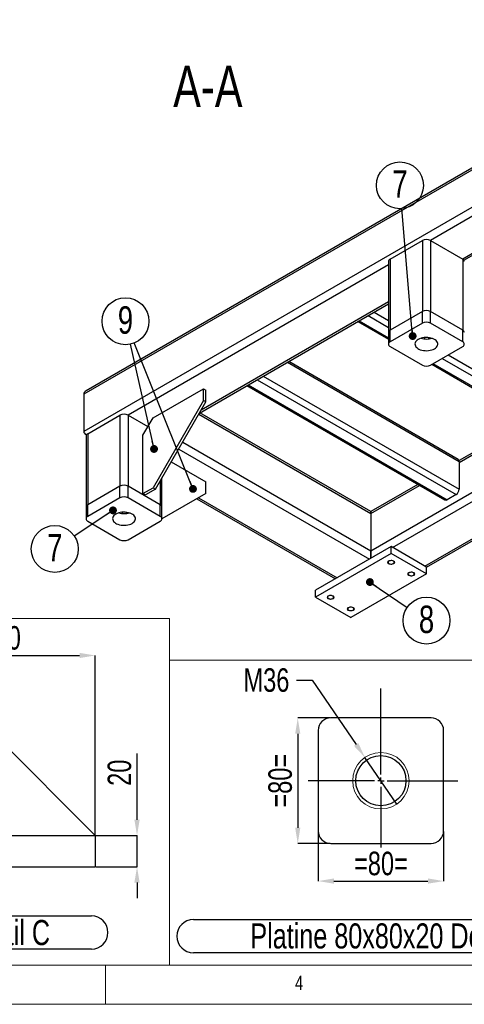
# Model space of a CAD drawing. Header units: millimetres. Extents: x 5 to 415, y 5 to 292.
# Tile 3 of 8: x 149 to 206, y 5 to 131. Entities that reach past the tile are written whole.
import ezdxf

# ---------------------------------------------------------------- set-up
doc = ezdxf.new("R2010")
doc.units = ezdxf.units.MM
doc.header["$PDSIZE"] = -1
doc.linetypes.add('CENTERX2', pattern=[20.32, 12.7, -2.54, 2.54, -2.54])
for name, color, linetype in [('COTES', 1, 'Continuous'), ('NOTES', 6, 'Continuous'), ('TRAIT-FINS', 9, 'Continuous'), ('TRAIT-MIXTES', 3, 'CENTERX2')]:
    doc.layers.add(name, color=color, linetype=linetype)
doc.layers.add('TRAIT-FORT', color=4, linetype='Continuous', lineweight=25)
doc.styles.add('SLDTEXTSTYLE0', font='TXT', dxfattribs={"width": 0.75})
doc.dimstyles.new('SLDDIMSTYLE2', dxfattribs={"dimtxt": 3, "dimasz": 2, "dimexe": 0, "dimexo": 0.0625, "dimgap": 0.75, "dimtad": 1, "dimlfac": 5, "dimrnd": 1e-09, "dimzin": 12, "dimdsep": 46, "dimtxsty": 'SLDTEXTSTYLE0', "dimsah": 1, "dimcen": 0.09, "dimadec": 0, "dimazin": 3, "dimtfac": 1, "dimtofl": 0, "dimtmove": 0, "dimatfit": 3, "dimfxl": 1, "dimfrac": 2, "dimtolj": 1, "dimtzin": 12, "dimarcsym": 0})
doc.dimstyles.new('SLDDIMSTYLE3', dxfattribs={"dimtxt": 3, "dimasz": 2, "dimexe": 0, "dimexo": 0.0625, "dimgap": 0.75, "dimtad": 1, "dimlfac": 5, "dimrnd": 1e-09, "dimzin": 12, "dimdsep": 46, "dimtxsty": 'SLDTEXTSTYLE0', "dimsah": 1, "dimcen": 0.09, "dimadec": 0, "dimazin": 3, "dimtfac": 1, "dimtmove": 0, "dimatfit": 0, "dimfxl": 1, "dimfrac": 2, "dimtolj": 1, "dimtzin": 12, "dimarcsym": 0})
doc.dimstyles.new('SLDDIMSTYLE7', dxfattribs={"dimtxt": 0.18, "dimasz": 1, "dimexe": 0, "dimexo": 0.0625, "dimgap": 0, "dimtad": 0, "dimtih": 1, "dimtoh": 1, "dimdec": 0, "dimrnd": 1e-09, "dimzin": 0, "dimdsep": 46, "dimtxsty": 'Standard', "dimblk1": 'DOT', "dimblk2": 'DOT', "dimsah": 1, "dimcen": 0.09, "dimadec": 0, "dimazin": 0, "dimtfac": 1, "dimtdec": 0, "dimtofl": 0, "dimtmove": 0, "dimatfit": 3, "dimldrblk": 'DOT', "dimfxl": 1, "dimfrac": 2, "dimtolj": 1, "dimtzin": 0, "dimarcsym": 0})
doc.dimstyles.new('SLDDIMSTYLE9', dxfattribs={"dimtxt": 3, "dimasz": 2, "dimexe": 0, "dimexo": 0.0625, "dimgap": 0.75, "dimtad": 0, "dimtih": 1, "dimtoh": 1, "dimlfac": 5, "dimrnd": 1e-09, "dimzin": 12, "dimdsep": 46, "dimtxsty": 'SLDTEXTSTYLE0', "dimblk1": 'NONE', "dimsah": 1, "dimcen": 0, "dimadec": 0, "dimazin": 3, "dimtfac": 1, "dimtmove": 0, "dimatfit": 3, "dimldrblk": 'NONE', "dimfxl": 1, "dimfrac": 2, "dimtolj": 1, "dimtzin": 12, "dimarcsym": 0})

# ---------------------------------------------------------------- blocks, each defined once
blk = doc.blocks.new('SW_NOTE_14')
at = {"layer": 'NOTES', "color": 0}
blk.add_circle((2.47, -1.68), 2.99, dxfattribs=at)
at = {"layer": 'NOTES', "color": 0, "insert": (2.47, 0.23), "char_height": 3.5, "attachment_point": 2, "style": 'SLDTEXTSTYLE0'}
blk.add_mtext('8', dxfattribs=at)
blk = doc.blocks.new('_Dot')
at = {"color": 0, "linetype": 'ByBlock', "lineweight": -2}
blk.add_line((-0.5, 0), (-1, 0), dxfattribs=at)
at = {"color": 0, "linetype": 'ByBlock', "const_width": 0.5}
blk.add_lwpolyline([(-0.25, 0, 1), (0.25, 0, 1)], format="xyb", close=True, dxfattribs=at)
blk = doc.blocks.new('SW_NOTE_17')
at = {"layer": 'NOTES', "color": 0}
blk.add_circle((-2.49, -1.65), 2.99, dxfattribs=at)
at = {"layer": 'NOTES', "color": 0, "insert": (-2.48, 0.26), "char_height": 3.5, "attachment_point": 2, "style": 'SLDTEXTSTYLE0'}
blk.add_mtext('7', dxfattribs=at)
blk = doc.blocks.new('SW_NOTE_18')
at = {"layer": 'NOTES', "color": 0}
blk.add_circle((-0.25, 2.97), 2.99, dxfattribs=at)
at = {"layer": 'NOTES', "color": 0, "insert": (-0.25, 4.89), "char_height": 3.5, "attachment_point": 2, "style": 'SLDTEXTSTYLE0'}
blk.add_mtext('7', dxfattribs=at)
blk = doc.blocks.new('SW_NOTE_20')
at = {"layer": 'NOTES', "color": 0}
blk.add_circle((-0.65, 2.91), 2.99, dxfattribs=at)
at = {"layer": 'NOTES', "color": 0, "insert": (-0.65, 4.82), "char_height": 3.5, "attachment_point": 2, "style": 'SLDTEXTSTYLE0'}
blk.add_mtext('9', dxfattribs=at)
blk = doc.blocks.new('_D_44')
at = {"layer": 'COTES', "color": 0, "lineweight": -2, "transparency": 16777216}
for p, q in [((184.34, 46.35), (186.34, 46.35)), ((186.34, 46.35), (191.96, 38.13)), ((197.15, 30.54), (193.08, 36.48))]:
    blk.add_line(p, q, dxfattribs=at)
at = {"layer": 'COTES', "color": 0, "transparency": 16777216}
blk.add_solid([(192.23, 38.32), (191.68, 37.95), (193.08, 36.48)], dxfattribs=at)
at = {"layer": 'Defpoints', "color": 0, "transparency": 16777216}
for p in [(193.08, 36.48), (197.15, 30.54)]:
    blk.add_point(p, dxfattribs=at)
at = {"layer": 'COTES', "color": 0, "transparency": 16777216, "insert": (177.59, 47.85), "char_height": 3, "attachment_point": 1, "style": 'SLDTEXTSTYLE0'}
blk.add_mtext('\\A1;M36', dxfattribs=at)
blk = doc.blocks.new('_None')
blk = doc.blocks.new('_D_45')
at = {"layer": 'COTES', "color": 0, "lineweight": -2, "transparency": 16777216}
for p, q in [((188.65, 41.51), (184.51, 41.51)), ((184.51, 39.51), (184.51, 27.51)), ((188.65, 25.51), (184.51, 25.51))]:
    blk.add_line(p, q, dxfattribs=at)
at = {"layer": 'COTES', "color": 0, "transparency": 16777216}
for points in [[(184.18, 39.51), (184.84, 39.51), (184.51, 41.51)], [(184.18, 27.51), (184.84, 27.51), (184.51, 25.51)]]:
    blk.add_solid(points, dxfattribs=at)
at = {"layer": 'Defpoints', "color": 0, "transparency": 16777216}
for p in [(188.72, 41.51), (184.51, 25.51), (188.72, 25.51)]:
    blk.add_point(p, dxfattribs=at)
at = {"layer": 'COTES', "color": 0, "transparency": 16777216, "insert": (180.76, 33.51), "char_height": 3, "attachment_point": 2, "rotation": 90, "style": 'SLDTEXTSTYLE0'}
blk.add_mtext('\\A1;=80=', dxfattribs=at)
blk = doc.blocks.new('_D_46')
at = {"layer": 'COTES', "color": 0, "lineweight": -2, "transparency": 16777216}
for p, q in [((187.12, 27.05), (187.12, 20.71)), ((203.12, 27.05), (203.12, 20.71)), ((189.12, 20.71), (201.12, 20.71))]:
    blk.add_line(p, q, dxfattribs=at)
at = {"layer": 'COTES', "color": 0, "transparency": 16777216}
for points in [[(189.12, 21.05), (189.12, 20.38), (187.12, 20.71)], [(201.12, 21.05), (201.12, 20.38), (203.12, 20.71)]]:
    blk.add_solid(points, dxfattribs=at)
at = {"layer": 'Defpoints', "color": 0, "transparency": 16777216}
for p in [(187.12, 27.11), (203.12, 27.11), (203.12, 20.71)]:
    blk.add_point(p, dxfattribs=at)
at = {"layer": 'COTES', "color": 0, "transparency": 16777216, "insert": (195.12, 24.46), "char_height": 3, "attachment_point": 2, "style": 'SLDTEXTSTYLE0'}
blk.add_mtext('\\A1;=80=', dxfattribs=at)
blk = doc.blocks.new('SW_NOTE_22')
at = {"layer": 'NOTES', "color": 0}
for p, q in [((-0.1, 4.61), (51.54, 4.61)), ((51.54, 0.39), (-0.1, 0.39))]:
    blk.add_line(p, q, dxfattribs=at)
for centre, start, end in [((-0.1, 2.5), 90, 270), ((51.54, 2.5), 270, 90)]:
    blk.add_arc(centre, 2.11, start, end, dxfattribs=at)
at = {"layer": 'NOTES', "color": 0, "insert": (25.55, 4.13), "char_height": 3.2, "attachment_point": 2, "style": 'SLDTEXTSTYLE0'}
blk.add_mtext('Platine 80x80x20 Détail A', dxfattribs=at)
blk = doc.blocks.new('SW_CENTERMARKSYMBOL_25')
at = {"layer": 'TRAIT-MIXTES', "color": 0}
for p, q in [((0, 0.8), (0, 11.74)), ((-0.8, 0), (-9.27, 0)), ((0, 0), (-0.4, 0)), ((0, 0), (0, 0.4)), ((0, 0), (0, -0.4)), ((0, 0), (0.4, 0)), ((0.8, 0), (9.8, 0)), ((0, -0.8), (0, -8.51))]:
    blk.add_line(p, q, dxfattribs=at)
blk = doc.blocks.new('_D_48')
at = {"layer": 'COTES', "color": 0, "lineweight": -2, "transparency": 16777216}
for p, q in [((164.01, 28.53), (164.01, 36.97)), ((134.74, 26.53), (164.01, 26.53)), ((164.01, 22.53), (164.01, 26.53)), ((158.74, 22.53), (164.01, 22.53)), ((164.01, 20.53), (164.01, 18.53))]:
    blk.add_line(p, q, dxfattribs=at)
at = {"layer": 'COTES', "color": 0, "transparency": 16777216}
for points in [[(163.67, 28.53), (164.34, 28.53), (164.01, 26.53)], [(163.67, 20.53), (164.34, 20.53), (164.01, 22.53)]]:
    blk.add_solid(points, dxfattribs=at)
at = {"layer": 'Defpoints', "color": 0, "transparency": 16777216}
for p in [(134.68, 26.53), (158.68, 22.53), (164.01, 22.53)]:
    blk.add_point(p, dxfattribs=at)
at = {"layer": 'COTES', "color": 0, "transparency": 16777216, "insert": (160.26, 34.53), "char_height": 3, "attachment_point": 2, "rotation": 90, "style": 'SLDTEXTSTYLE0'}
blk.add_mtext('\\A1;20', dxfattribs=at)
blk = doc.blocks.new('_D_49')
at = {"layer": 'COTES', "color": 0, "lineweight": -2, "transparency": 16777216}
for p, q in [((134.68, 46.59), (134.68, 49.48)), ((136.68, 49.48), (156.68, 49.48)), ((158.68, 26.59), (158.68, 49.48))]:
    blk.add_line(p, q, dxfattribs=at)
at = {"layer": 'COTES', "color": 0, "transparency": 16777216}
for points in [[(136.68, 49.81), (136.68, 49.15), (134.68, 49.48)], [(156.68, 49.81), (156.68, 49.15), (158.68, 49.48)]]:
    blk.add_solid(points, dxfattribs=at)
at = {"layer": 'Defpoints', "color": 0, "transparency": 16777216}
for p in [(158.68, 49.48), (134.68, 46.53), (158.68, 26.53)]:
    blk.add_point(p, dxfattribs=at)
at = {"layer": 'COTES', "color": 0, "transparency": 16777216, "insert": (146.68, 53.23), "char_height": 3, "attachment_point": 2, "style": 'SLDTEXTSTYLE0'}
blk.add_mtext('\\A1;120', dxfattribs=at)
blk = doc.blocks.new('SW_NOTE_23')
at = {"layer": 'NOTES', "color": 0}
for p, q in [((-0.1, 4.65), (34.21, 4.65)), ((34.21, 0.43), (-0.1, 0.43))]:
    blk.add_line(p, q, dxfattribs=at)
for centre, start, end in [((-0.1, 2.54), 90, 270), ((34.21, 2.54), 270, 90)]:
    blk.add_arc(centre, 2.11, start, end, dxfattribs=at)
at = {"layer": 'NOTES', "color": 0, "insert": (16.8, 4.13), "char_height": 3.2, "attachment_point": 2, "style": 'SLDTEXTSTYLE0'}
blk.add_mtext('Gousset Détail C', dxfattribs=at)

msp = doc.modelspace()

# ---------------------------------------------------------------- linework, layer by layer
at = {"lineweight": 18}
for p, q in [((168.1718, 54.2151), (115.1833, 54.2151)), ((168.1718, 9.9996), (168.1718, 54.2151)), ((226.3228, 48.9012), (168.1718, 48.9012)), ((168.1718, 9.9996), (168.1718, 48.9012)), ((10, 10), (410, 10)), ((168.1718, 9.9996), (115.1833, 9.9996)), ((160, 5), (160, 10)), ((226.3228, 9.9996), (168.1718, 9.9996)), ((5, 5), (415, 5))]:
    msp.add_line(p, q, dxfattribs=at)
at = {"layer": 'TRAIT-FINS', "lineweight": 18, "flags": 128}
for points in [[(196.0989, 61.169), (196.0003, 61.2541), (195.9657, 61.3546), (196.0003, 61.455), (196.0989, 61.5401), (196.2463, 61.597), (196.4203, 61.617), (196.5942, 61.597), (196.7417, 61.5401), (196.8402, 61.455), (196.8748, 61.3546), (196.8402, 61.2541), (196.7417, 61.169), (196.5942, 61.1121), (196.4203, 61.0921), (196.2463, 61.1121), (196.0989, 61.169)], [(198.6702, 59.6846), (198.5716, 59.7698), (198.537, 59.8702), (198.5716, 59.9706), (198.6702, 60.0557), (198.8176, 60.1126), (198.9916, 60.1326), (199.1655, 60.1126), (199.313, 60.0557), (199.4115, 59.9706), (199.4461, 59.8702), (199.4115, 59.7698), (199.313, 59.6846), (199.1655, 59.6277), (198.9916, 59.6078), (198.8176, 59.6277), (198.6702, 59.6846)], [(188.385, 56.7159), (188.2864, 56.801), (188.2518, 56.9014), (188.2864, 57.0018), (188.385, 57.087), (188.5324, 57.1438), (188.7064, 57.1638), (188.8803, 57.1438), (189.0278, 57.087), (189.1263, 57.0018), (189.1609, 56.9014), (189.1263, 56.801), (189.0278, 56.7159), (188.8803, 56.659), (188.7064, 56.639), (188.5324, 56.659), (188.385, 56.7159)], [(190.9563, 55.2315), (190.8577, 55.3166), (190.8231, 55.417), (190.8577, 55.5175), (190.9563, 55.6026), (191.1037, 55.6595), (191.2777, 55.6794), (191.4516, 55.6595), (191.5991, 55.6026), (191.6976, 55.5175), (191.7322, 55.417), (191.6976, 55.3166), (191.5991, 55.2315), (191.4516, 55.1746), (191.2777, 55.1546), (191.1037, 55.1746), (190.9563, 55.2315)]]:
    msp.add_lwpolyline(points, dxfattribs=at)
at = {"layer": 'TRAIT-FINS', "lineweight": 18}
msp.add_circle((195.1159, 33.5113), 3.6, dxfattribs=at)
at = {"layer": 'TRAIT-FORT', "lineweight": 25}
for p, q in [((239.4895, 130.3049), (157.208, 82.8048)), ((239.4895, 130.5509), (157.5093, 83.2248)), ((239.4895, 125.5542), (157.208, 78.054)), ((234.6481, 121.5717), (201.4343, 102.3978)), ((229.9753, 114.1241), (205.5484, 100.0228)), ((205.7152, 99.8731), (230.1883, 114.0012)), ((196.2917, 100.0228), (200.4058, 102.3978)), ((200.4058, 102.3978), (200.4058, 93.3416)), ((201.4343, 102.3978), (201.4343, 93.3416)), ((201.4343, 102.3978), (205.5484, 100.0228)), ((196.0787, 99.306), (162.8648, 80.1321)), ((196.0787, 99.7259), (196.0787, 90.6697)), ((196.2917, 100.0228), (196.2917, 90.9666)), ((205.5484, 100.0228), (205.5484, 90.9666)), ((171.9731, 80.3943), (196.0787, 94.3101)), ((196.0787, 94.556), (172.1861, 80.7631)), ((194.2551, 93.2574), (196.0787, 92.2046)), ((200.4058, 93.3416), (196.2917, 90.9666)), ((200.4058, 91.857), (200.4058, 93.3416)), ((201.4343, 91.857), (201.4343, 93.3416)), ((205.5484, 90.9666), (201.4343, 93.3416)), ((192.1668, 92.0518), (196.0787, 89.7935)), ((192.3265, 92.144), (196.0787, 89.978)), ((193.4836, 92.812), (196.0787, 91.3139)), ((200.4058, 91.857), (196.2917, 89.482)), ((205.5484, 89.482), (201.4343, 91.857)), ((196.0787, 90.6697), (196.0787, 89.1851)), ((196.2917, 89.482), (196.2917, 90.9666)), ((205.5484, 89.482), (205.5484, 90.9666)), ((200.6629, 90.0115), (200.6629, 89.8432)), ((201.1772, 90.0115), (201.1772, 89.8432)), ((196.2917, 88.8882), (200.4058, 86.5132)), ((201.4343, 86.5132), (205.5484, 88.8882)), ((183.199, 86.8748), (205.0984, 74.2326)), ((204.9854, 74.4823), (183.3588, 86.9671)), ((201.7574, 86.6997), (217.6978, 77.4976)), ((202.9145, 87.3677), (218.8548, 78.1655)), ((203.6859, 87.813), (219.2405, 78.8336)), ((201.5977, 86.6075), (217.425, 77.4705)), ((179.3415, 84.6479), (204.7127, 70.0014)), ((180.1129, 85.0933), (205.0984, 70.6695)), ((166.0468, 79.7795), (172.4751, 83.4905)), ((172.4751, 82.0059), (172.4751, 83.4905)), ((172.4751, 83.4905), (172.7965, 83.3049)), ((172.7965, 81.8203), (172.7965, 83.3049)), ((178.0247, 83.8877), (203.2829, 69.3065)), ((178.1844, 83.98), (203.5556, 69.3335)), ((157.208, 82.8048), (157.208, 78.054)), ((172.4751, 82.0059), (166.0468, 70.8718)), ((166.3682, 70.6863), (172.7965, 81.8203)), ((172.7965, 81.8203), (172.4751, 82.0059)), ((193.849, 62.8392), (227.0628, 82.0131)), ((193.849, 67.836), (172.0341, 80.4294)), ((157.7222, 77.7571), (161.8363, 80.1321)), ((161.8363, 80.1321), (161.8363, 71.0759)), ((162.8648, 80.1321), (162.8648, 71.0759)), ((162.8648, 80.1321), (165.404, 78.6662)), ((164.7612, 77.5527), (166.0468, 79.7795)), ((171.8971, 80.2625), (193.849, 67.59)), ((196.6131, 63.2473), (225.3474, 79.8352)), ((213.9817, 79.4583), (205.089, 74.3247)), ((205.0984, 74.0841), (214.1948, 79.3353)), ((157.5092, 77.4602), (157.5092, 68.404)), ((157.5093, 77.6341), (157.5554, 77.6075)), ((157.7222, 77.7571), (157.7222, 68.7009)), ((164.7612, 70.1296), (164.7612, 77.5527)), ((169.8399, 76.6993), (193.849, 62.8392)), ((200.7272, 60.8723), (228.8828, 77.1261)), ((200.92, 60.7377), (229.0958, 77.0032)), ((169.3256, 75.8086), (193.6561, 61.7629)), ((168.3775, 74.1665), (172.7965, 71.6155)), ((205.0984, 74.2326), (205.0984, 70.6695)), ((166.9789, 71.744), (166.9789, 68.7009)), ((167.1919, 68.404), (167.1919, 72.113)), ((172.7965, 70.1308), (172.7965, 71.6155)), ((161.8363, 71.0759), (157.7222, 68.7009)), ((161.8363, 69.5913), (161.8363, 71.0759)), ((162.8648, 69.5913), (162.8648, 71.0759)), ((166.9789, 68.7009), (162.8648, 71.0759)), ((164.7612, 70.1296), (166.0468, 70.8718)), ((166.3682, 70.6863), (165.0826, 69.9441)), ((166.0468, 70.8718), (166.3682, 70.6863)), ((199.8396, 71.2943), (193.849, 67.836)), ((193.849, 67.59), (200.0526, 71.1713)), ((161.8363, 69.5913), (157.7222, 67.2163)), ((166.9789, 67.2163), (162.8648, 69.5913)), ((165.0826, 69.9441), (164.7612, 70.1296)), ((172.7965, 70.1308), (167.1905, 66.8936)), ((171.6518, 69.4698), (189.3291, 59.2649)), ((171.8647, 69.5928), (189.542, 59.3879)), ((204.7127, 70.0014), (203.5556, 69.3335)), ((157.5092, 68.404), (157.5092, 66.9194)), ((157.7222, 67.2163), (157.7222, 68.7009)), ((166.9789, 67.2163), (166.9789, 68.7009)), ((167.1919, 66.9194), (167.1919, 68.404)), ((193.849, 67.836), (193.849, 67.59)), ((193.849, 67.59), (193.849, 67.836)), ((157.7222, 66.6225), (161.8363, 64.2475)), ((162.0934, 67.7459), (162.0934, 67.5776)), ((162.6077, 67.7459), (162.6077, 67.5776)), ((162.8648, 64.2475), (166.9789, 66.6225)), ((193.849, 67.59), (193.849, 62.8392)), ((196.4203, 63.3586), (186.7779, 57.7922)), ((193.849, 62.8392), (193.849, 61.8742)), ((193.849, 61.8742), (193.849, 62.8392)), ((196.4203, 62.4678), (196.4203, 63.3586)), ((200.92, 60.7609), (196.4203, 63.3586)), ((196.4203, 62.4678), (186.7779, 56.9014)), ((200.92, 59.8702), (196.4203, 62.4678)), ((200.92, 59.8702), (200.92, 60.7609)), ((200.92, 59.8702), (191.2777, 54.3038)), ((186.7779, 56.9014), (186.7779, 57.7922)), ((186.7779, 56.9014), (191.2777, 54.3038)), ((158.6779, 26.5285), (138.6779, 46.5285)), ((201.5159, 41.5113), (188.7159, 41.5113)), ((187.1159, 39.9113), (187.1159, 27.1113)), ((203.1159, 27.1113), (203.1159, 39.9113)), ((158.6779, 26.5285), (158.6779, 22.5285)), ((188.7159, 25.5113), (201.5159, 25.5113)), ((138.6779, 22.5285), (158.6779, 22.5285))]:
    msp.add_line(p, q, dxfattribs=at)
at = {"layer": 'TRAIT-FORT', "lineweight": 25, "flags": 128}
for points in [[(201.9486, 88.5913), (202.0904, 88.6865), (202.206, 88.7927), (202.293, 88.9077), (202.3492, 89.029), (202.3736, 89.1537), (202.3654, 89.2791), (202.325, 89.4024), (202.2532, 89.5209), (202.1516, 89.6318), (202.0225, 89.7328), (201.8688, 89.8215), (201.6939, 89.8961), (201.5017, 89.9547), (201.2965, 89.9962), (201.0829, 90.0195), (200.8656, 90.0242), (200.6496, 90.0101), (200.4396, 89.9776), (200.2404, 89.9275), (200.0563, 89.8607), (199.8915, 89.7788), (199.7497, 89.6837), (199.634, 89.5774), (199.5471, 89.4624), (199.4908, 89.3412), (199.4665, 89.2165), (199.4746, 89.0911), (199.5151, 88.9677), (199.5869, 88.8493), (199.6884, 88.7383), (199.8175, 88.6374), (199.9713, 88.5486), (200.1462, 88.4741), (200.3384, 88.4154), (200.5436, 88.374), (200.7572, 88.3507), (200.9744, 88.346), (201.1905, 88.36), (201.4004, 88.3925), (201.5997, 88.4427), (201.7838, 88.5095), (201.9486, 88.5913)], [(163.3791, 66.3256), (163.5209, 66.4208), (163.6366, 66.527), (163.7235, 66.6421), (163.7798, 66.7633), (163.8041, 66.888), (163.796, 67.0134), (163.7556, 67.1367), (163.6838, 67.2552), (163.5822, 67.3661), (163.4531, 67.4671), (163.2994, 67.5559), (163.1244, 67.6304), (162.9322, 67.689), (162.727, 67.7305), (162.5134, 67.7538), (162.2962, 67.7585), (162.0802, 67.7445), (161.8702, 67.712), (161.6709, 67.6618), (161.4868, 67.595), (161.3221, 67.5132), (161.1803, 67.418), (161.0646, 67.3118), (160.9777, 67.1967), (160.9214, 67.0755), (160.897, 66.9508), (160.9052, 66.8254), (160.9456, 66.7021), (161.0174, 66.5836), (161.119, 66.4727), (161.2481, 66.3717), (161.4018, 66.2829), (161.5767, 66.2084), (161.7689, 66.1498), (161.9741, 66.1083), (162.1877, 66.085), (162.405, 66.0803), (162.621, 66.0943), (162.831, 66.1268), (163.0302, 66.177), (163.2143, 66.2438), (163.3791, 66.3256)], [(196.6935, 61.1968), (196.7619, 61.2503), (196.7999, 61.3131), (196.8042, 61.3795), (196.7744, 61.4437), (196.7131, 61.5), (196.6258, 61.5434), (196.5203, 61.57), (196.4058, 61.5774), (196.2927, 61.5651), (196.1908, 61.534), (196.1094, 61.487), (196.0556, 61.4282), (196.0342, 61.3629), (196.0471, 61.2968), (196.0931, 61.2359), (196.1682, 61.1855), (196.2658, 61.1501), (196.377, 61.1329), (196.4921, 61.1354), (196.6008, 61.1574), (196.6935, 61.1968)], [(199.2648, 59.7125), (199.3332, 59.766), (199.3712, 59.8287), (199.3755, 59.8951), (199.3457, 59.9594), (199.2844, 60.0157), (199.1971, 60.059), (199.0916, 60.0856), (198.9771, 60.0931), (198.864, 60.0807), (198.7621, 60.0496), (198.6807, 60.0026), (198.6269, 59.9438), (198.6055, 59.8785), (198.6184, 59.8124), (198.6644, 59.7515), (198.7395, 59.7011), (198.8371, 59.6657), (198.9483, 59.6485), (199.0634, 59.651), (199.1721, 59.673), (199.2648, 59.7125)], [(188.9796, 56.7437), (189.048, 56.7972), (189.086, 56.8599), (189.0903, 56.9264), (189.0605, 56.9906), (188.9992, 57.0469), (188.9119, 57.0903), (188.8064, 57.1169), (188.6919, 57.1243), (188.5788, 57.1119), (188.4769, 57.0809), (188.3955, 57.0339), (188.3417, 56.9751), (188.3203, 56.9098), (188.3332, 56.8437), (188.3792, 56.7827), (188.4544, 56.7324), (188.5519, 56.697), (188.6631, 56.6798), (188.7782, 56.6823), (188.8869, 56.7042), (188.9796, 56.7437)], [(191.5509, 55.2593), (191.6193, 55.3128), (191.6573, 55.3756), (191.6616, 55.442), (191.6318, 55.5062), (191.5705, 55.5625), (191.4832, 55.6059), (191.3777, 55.6325), (191.2632, 55.6399), (191.1501, 55.6276), (191.0482, 55.5965), (190.9668, 55.5495), (190.913, 55.4907), (190.8916, 55.4254), (190.9045, 55.3593), (190.9505, 55.2984), (191.0257, 55.248), (191.1232, 55.2126), (191.2344, 55.1954), (191.3495, 55.1979), (191.4582, 55.2198), (191.5509, 55.2593)]]:
    msp.add_lwpolyline(points, dxfattribs=at)
at = {"layer": 'TRAIT-FORT', "lineweight": 25}
msp.add_circle((195.1159, 33.5113), 3.2, dxfattribs=at)
for centre, radius, start, end in [((200.92, 101.4052), 1.1178, 62.609672, 117.390328), ((196.4427, 99.6896), 0.3658, 114.374658, 174.305201), ((205.3974, 99.6896), 0.3658, 5.694799, 65.625342), ((200.92, 92.3491), 1.1178, 62.609672, 117.390328), ((200.92, 90.8644), 1.1178, 62.609672, 117.390328), ((196.4427, 90.6334), 0.3658, 114.374658, 174.305201), ((205.3974, 90.6334), 0.3658, 5.694799, 65.625342), ((196.4044, 89.1851), 0.3175, 110.783421, 249.216579), ((200.92, 92.2268), 2.3978, 253.527499, 286.472501), ((205.4357, 89.1851), 0.3175, 290.783421, 69.216579), ((200.92, 87.5057), 1.1178, 242.609672, 297.390328), ((162.3506, 79.1396), 1.1178, 62.609672, 117.390328), ((157.8732, 77.4239), 0.3658, 114.374658, 174.305201), ((204.8311, 74.2621), 0.2689, 353.701152, 54.986667), ((162.3506, 70.0834), 1.1178, 62.609672, 117.390328), ((204.261, 70.7076), 0.8383, 302.605478, 357.394522), ((162.3506, 68.5988), 1.1178, 62.609672, 117.390328), ((203.3958, 69.5565), 0.2744, 245.692881, 305.617577), ((157.8732, 68.3677), 0.3658, 114.374658, 174.305201), ((166.828, 68.3677), 0.3658, 5.694799, 65.625342), ((157.8349, 66.9194), 0.3175, 110.783421, 249.216579), ((162.3506, 69.9611), 2.3978, 253.527499, 286.472501), ((166.8662, 66.9194), 0.3175, 290.783421, 69.216579), ((162.3506, 65.24), 1.1178, 242.609672, 297.390328), ((188.7159, 39.9113), 1.6, 90, 180), ((201.5159, 39.9113), 1.6, 0, 90), ((188.7159, 27.1113), 1.6, 180, 270), ((201.5159, 27.1113), 1.6, 270, 0)]:
    msp.add_arc(centre, radius, start, end, dxfattribs=at)
for centre, start_param, end_param in [((158.2365, 82.8048), 2.35611323, 3.14159265), ((158.2365, 82.8048), 2.35611323, 3.14159265), ((158.2365, 78.054), 3.14159265, 3.9896701), ((158.2365, 78.054), 3.14159265, 3.98967005)]:
    msp.add_ellipse(centre, major_axis=(1.0285, 0), ratio=0.57738155, start_param=start_param, end_param=end_param, dxfattribs=at)

# ---------------------------------------------------------------- block references
at = {"layer": 'NOTES'}
for name, p in [('SW_NOTE_18', (197.7929, 106.459)), ('SW_NOTE_20', (163.1817, 89.1903)), ('SW_NOTE_17', (156.0017, 64.7125)), ('SW_NOTE_14', (198.4683, 55.6092)), ('SW_NOTE_23', (123.9843, 11.6195)), ('SW_NOTE_22', (171.2955, 11.1896))]:
    msp.add_blockref(name, p, dxfattribs=at)
at = {"layer": 'TRAIT-MIXTES'}
msp.add_blockref('SW_CENTERMARKSYMBOL_25', (195.1159, 33.5113), dxfattribs=at)

# ---------------------------------------------------------------- texts
at = {"layer": 'NOTES', "style": 'SLDTEXTSTYLE0'}
for s, insert, char_height, attachment_point in [('A-A', (173.0447, 124.6935), 5.29167, 2), ('4', (184.1667, 8.668), 1.8521, 1)]:
    msp.add_mtext(s, dxfattribs=dict(at, insert=insert, char_height=char_height, attachment_point=attachment_point))

# ---------------------------------------------------------------- dimensions: what is measured, and where the dimension line sits
at = {"layer": 'COTES'}
dim = msp.add_linear_dim(base=(158.6779, 49.4805), p1=(134.6779, 46.5285), p2=(158.6779, 26.5285), dimstyle='SLDDIMSTYLE2', dxfattribs=at)
dim.commit()
dim.dimension.update_dxf_attribs({"geometry": '_D_49', "text_midpoint": (146.6779, 49.4805), "dimtype": 160})
dim = msp.add_diameter_dim_2p(p1=(197.147, 30.539), p2=(193.0847, 36.4835), text='M<>', dimstyle='SLDDIMSTYLE9', override={"dimpost": '<>'}, dxfattribs=at)
dim.commit()
dim.dimension.update_dxf_attribs({"geometry": '_D_44', "text_midpoint": (180.5944, 46.3469), "dimtype": 163})
dim = msp.add_linear_dim(base=(184.5095, 25.5113), p1=(188.7159, 41.5113), p2=(188.7159, 25.5113), angle=90, text='=<>=', dimstyle='SLDDIMSTYLE2', dxfattribs=at)
dim.commit()
dim.dimension.update_dxf_attribs({"geometry": '_D_45', "text_midpoint": (184.5095, 33.5113), "dimtype": 160})
dim = msp.add_linear_dim(base=(164.0051, 22.5285), p1=(134.6779, 26.5285), p2=(158.6779, 22.5285), angle=90, dimstyle='SLDDIMSTYLE3', dxfattribs=at)
dim.commit()
dim.dimension.update_dxf_attribs({"geometry": '_D_48', "text_midpoint": (164.0051, 34.5285), "dimtype": 160})
dim = msp.add_linear_dim(base=(203.1159, 20.7144), p1=(187.1159, 27.1113), p2=(203.1159, 27.1113), text='=<>=', dimstyle='SLDDIMSTYLE2', dxfattribs=at)
dim.commit()
dim.dimension.update_dxf_attribs({"geometry": '_D_46', "text_midpoint": (195.1159, 20.7144), "dimtype": 160})

# ---------------------------------------------------------------- leaders
at = {"layer": 'NOTES'}
for points in [[(199.1688, 90.209), (197.7929, 106.459)], [(166.1771, 75.8149), (163.1817, 89.1903)], [(171.145, 70.7197), (163.6449, 89.3345)], [(160.9392, 67.9835), (156.0017, 64.7125)], [(193.7142, 58.8427), (198.4683, 55.6092)]]:
    msp.add_leader(points, dimstyle='SLDDIMSTYLE7', dxfattribs=at)

doc.saveas('drawing.dxf')
